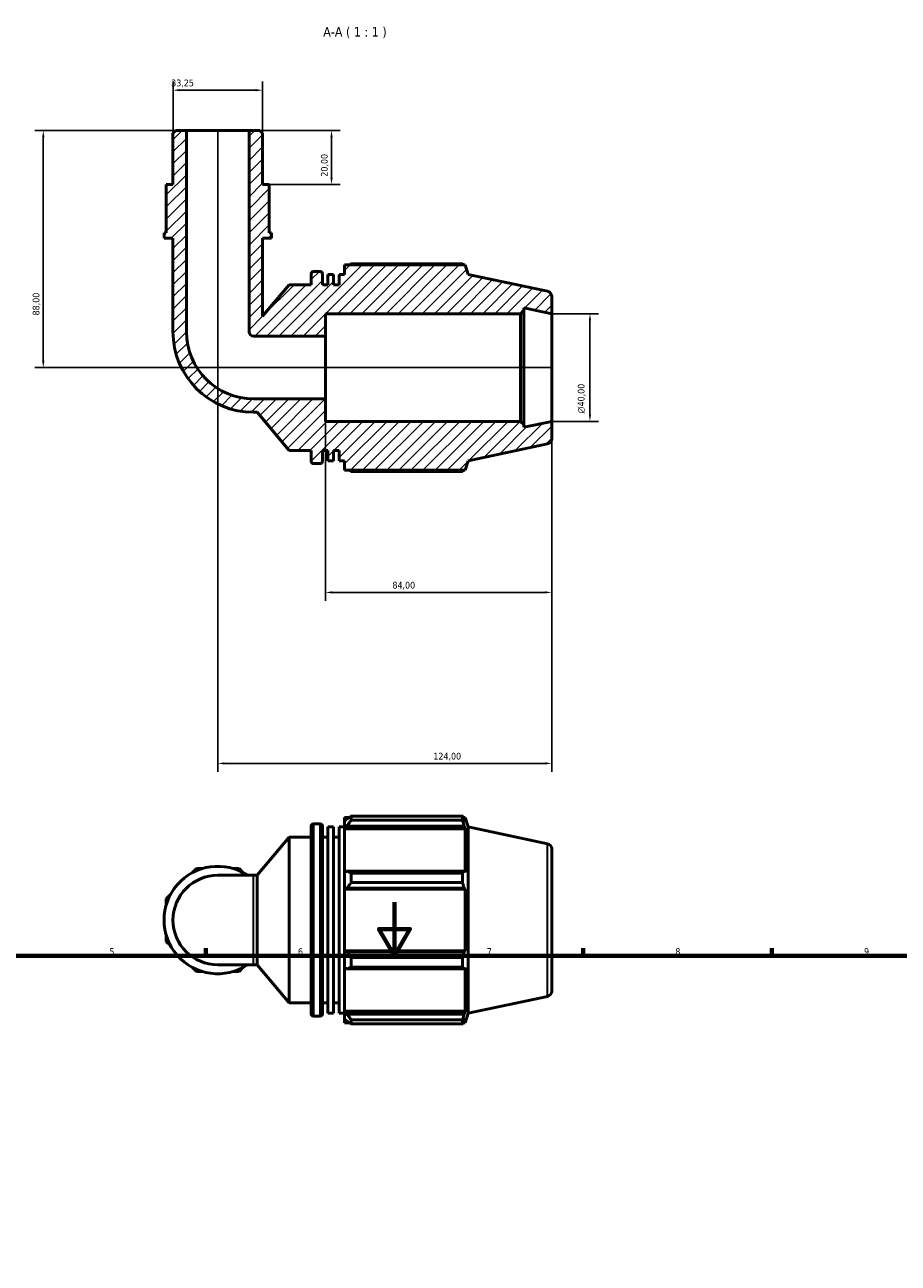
# Model space of a CAD drawing. Header units: millimetres. Extents: x 0 to 931, y 0 to 920.
# Tile 4 of 6: x 283 to 608, y 460 to 920. Entities that reach past the tile are written whole.
import ezdxf

# ---------------------------------------------------------------- set-up
doc = ezdxf.new("R2010")
doc.units = ezdxf.units.MM
for name, color, linetype, lineweight in [('Border (ISO)', 7, 'Continuous', 70), ('Dimension (ISO)', 7, 'Continuous', 25), ('Hatch (ISO)', 7, 'Continuous', 18), ('Symbol (ISO)', 7, 'Continuous', 25), ('Visible (ISO)', 7, 'Continuous', 50), ('Visible Narrow (ISO)', 7, 'Continuous', 35)]:
    doc.layers.add(name, color=color, linetype=linetype, lineweight=lineweight)
doc.styles.add('Label Text (ISO)', font='tahoma.ttf')
doc.styles.add('Note Text (ISO)', font='tahoma.ttf')
doc.dimstyles.new('Default (ISO)', dxfattribs={"dimtxt": 2.5, "dimasz": 2.5, "dimexe": 3.175, "dimexo": 0, "dimgap": 0.762, "dimtad": 1, "dimrnd": 1e-08, "dimzin": 0, "dimtxsty": 'Note Text (ISO)', "dimcen": 0.09, "dimdle": 10, "dimclrd": 256, "dimclre": 256, "dimclrt": 232, "dimazin": 0, "dimtfac": 1.40208, "dimtmove": 0, "dimatfit": 3, "dimfxl": 1, "dimtolj": 1, "dimtzin": 0, "dimlwd": -1, "dimlwe": -1, "dimarcsym": 0})

# ---------------------------------------------------------------- blocks, each defined once
blk = doc.blocks.new('Borders Default Border')
at = {"layer": 'Border (ISO)'}
for p, q in [((350.42, 574), (350.42, 576.9)), ((490.58, 574), (490.58, 576.9)), ((560.67, 574), (560.67, 576.9))]:
    blk.add_line(p, q, dxfattribs=at)
at = {"layer": 'Border (ISO)', "flags": 128}
for points in [[(420.5, 594), (420.5, 574), (414.73, 584), (426.27, 584), (420.5, 574)], [(20, 20), (20, 574), (821, 574), (821, 20), (20, 20)]]:
    blk.add_lwpolyline(points, dxfattribs=at)
at = {"layer": 'Border (ISO)', "color": 232, "true_color": 0xca0064, "char_height": 2.5, "attachment_point": 7, "style": 'Note Text (ISO)'}
for s, insert in [('5', (314.64, 574.35)), ('6', (384.66, 574.35)), ('7', (454.77, 574.4)), ('8', (524.81, 574.34)), ('9', (594.88, 574.35))]:
    blk.add_mtext(s, dxfattribs=dict(at, insert=insert))
blk = doc.blocks.new('*D7')
at = {"layer": 'Defpoints', "color": 0, "transparency": 16777216}
for p in [(478.89, 812.5), (478.89, 772.5), (493.1, 772.5)]:
    blk.add_point(p, dxfattribs=at)
at = {"layer": 'Dimension (ISO)', "transparency": 16777216}
for p, q in [((478.89, 812.5), (496.27, 812.5)), ((493.1, 810), (493.1, 775)), ((478.89, 772.5), (496.27, 772.5))]:
    blk.add_line(p, q, dxfattribs=at)
for points in [[(492.68, 810), (493.51, 810), (493.1, 812.5)], [(492.68, 775), (493.51, 775), (493.1, 772.5)]]:
    blk.add_solid(points, dxfattribs=at)
at = {"layer": 'Dimension (ISO)', "color": 232, "true_color": 0xca0064, "transparency": 16777216, "insert": (488.57, 775.45), "char_height": 2.5, "attachment_point": 1, "rotation": 90, "style": 'Note Text (ISO)'}
blk.add_mtext('\\A1;\\fAIGDT|b0|i0;\\H2.5000;\\ln\\fTahoma|b0|i0;\\H2.5000;40,00', dxfattribs=at)
blk = doc.blocks.new('*D8')
at = {"layer": 'Defpoints', "color": 0, "transparency": 16777216}
for p in [(394.89, 780.87), (478.89, 772.5), (394.89, 709)]:
    blk.add_point(p, dxfattribs=at)
at = {"layer": 'Dimension (ISO)', "transparency": 16777216}
for p, q in [((394.89, 780.87), (394.89, 705.83)), ((478.89, 772.5), (478.89, 705.83)), ((476.39, 709), (397.39, 709))]:
    blk.add_line(p, q, dxfattribs=at)
for points in [[(397.39, 709.42), (397.39, 708.59), (394.89, 709)], [(476.39, 709.42), (476.39, 708.59), (478.89, 709)]]:
    blk.add_solid(points, dxfattribs=at)
at = {"layer": 'Dimension (ISO)', "color": 232, "true_color": 0xca0064, "transparency": 16777216, "insert": (419.75, 712.94), "char_height": 2.5, "attachment_point": 1, "style": 'Note Text (ISO)'}
blk.add_mtext('\\A1;84,00', dxfattribs=at)
blk = doc.blocks.new('*D9')
at = {"layer": 'Defpoints', "color": 0, "transparency": 16777216}
for p in [(366.53, 880.5), (374.01, 860.5), (397.13, 860.5)]:
    blk.add_point(p, dxfattribs=at)
at = {"layer": 'Dimension (ISO)', "transparency": 16777216}
for p, q in [((366.53, 880.5), (400.31, 880.5)), ((397.13, 878), (397.13, 863)), ((374.01, 860.5), (400.31, 860.5))]:
    blk.add_line(p, q, dxfattribs=at)
for points in [[(396.71, 878), (397.55, 878), (397.13, 880.5)], [(396.71, 863), (397.55, 863), (397.13, 860.5)]]:
    blk.add_solid(points, dxfattribs=at)
at = {"layer": 'Dimension (ISO)', "color": 232, "true_color": 0xca0064, "transparency": 16777216, "insert": (393.2, 863.39), "char_height": 2.5, "attachment_point": 1, "rotation": 90, "style": 'Note Text (ISO)'}
blk.add_mtext('\\A1;20,00', dxfattribs=at)
blk = doc.blocks.new('*D10')
at = {"layer": 'Defpoints', "color": 0, "transparency": 16777216}
for p in [(354.89, 880.5), (478.89, 772.5), (478.89, 645.5)]:
    blk.add_point(p, dxfattribs=at)
at = {"layer": 'Dimension (ISO)', "transparency": 16777216}
for p, q in [((354.89, 880.5), (354.89, 642.33)), ((478.89, 772.5), (478.89, 642.33)), ((357.39, 645.5), (476.39, 645.5))]:
    blk.add_line(p, q, dxfattribs=at)
for points in [[(357.39, 645.92), (357.39, 645.09), (354.89, 645.5)], [(476.39, 645.92), (476.39, 645.09), (478.89, 645.5)]]:
    blk.add_solid(points, dxfattribs=at)
at = {"layer": 'Dimension (ISO)', "color": 232, "true_color": 0xca0064, "transparency": 16777216, "insert": (434.94, 649.44), "char_height": 2.5, "attachment_point": 1, "style": 'Note Text (ISO)'}
blk.add_mtext('\\A1;124,00', dxfattribs=at)
blk = doc.blocks.new('*D11')
at = {"layer": 'Defpoints', "color": 0, "transparency": 16777216}
for p in [(343.25, 880.5), (290.1, 792.5), (478.89, 792.5)]:
    blk.add_point(p, dxfattribs=at)
at = {"layer": 'Dimension (ISO)', "transparency": 16777216}
for p, q in [((343.25, 880.5), (286.92, 880.5)), ((290.1, 878), (290.1, 795)), ((478.89, 792.5), (286.92, 792.5))]:
    blk.add_line(p, q, dxfattribs=at)
for points in [[(289.68, 878), (290.52, 878), (290.1, 880.5)], [(289.68, 795), (290.52, 795), (290.1, 792.5)]]:
    blk.add_solid(points, dxfattribs=at)
at = {"layer": 'Dimension (ISO)', "color": 232, "true_color": 0xca0064, "transparency": 16777216, "insert": (286.16, 811.86), "char_height": 2.5, "attachment_point": 1, "rotation": 90, "style": 'Note Text (ISO)'}
blk.add_mtext('\\A1;88,00', dxfattribs=at)
blk = doc.blocks.new('*D12')
at = {"layer": 'Defpoints', "color": 0, "transparency": 16777216}
for p in [(338.27, 895.5), (338.27, 879.5), (371.51, 879.5)]:
    blk.add_point(p, dxfattribs=at)
at = {"layer": 'Dimension (ISO)', "transparency": 16777216}
for p, q in [((338.27, 879.5), (338.27, 898.68)), ((371.51, 879.5), (371.51, 898.68)), ((369.01, 895.5), (340.77, 895.5))]:
    blk.add_line(p, q, dxfattribs=at)
for points in [[(340.77, 895.92), (340.77, 895.09), (338.27, 895.5)], [(369.01, 895.92), (369.01, 895.09), (371.51, 895.5)]]:
    blk.add_solid(points, dxfattribs=at)
at = {"layer": 'Dimension (ISO)', "color": 232, "true_color": 0xca0064, "transparency": 16777216, "insert": (337.6, 899.44), "char_height": 2.5, "attachment_point": 1, "style": 'Note Text (ISO)'}
blk.add_mtext('\\A1;33,25', dxfattribs=at)

msp = doc.modelspace()

# ---------------------------------------------------------------- hatches: boundary and pattern name
at = {"layer": 'Hatch (ISO)'}
h = msp.add_hatch(dxfattribs=at)
h.set_pattern_fill('ANSI31', color=256, scale=25.4, style=0)
h.set_pattern_definition([(45, (0, 0), (-2.245064, 2.245064), [])])
edge = h.paths.add_edge_path()
edge.add_line((371.515, 879.505), (370.517, 880.502))
edge.add_line((370.517, 880.502), (366.527, 880.502))
edge.add_line((366.527, 880.502), (366.527, 805.802))
edge.add_ellipse((368.19, 805.802), major_axis=(-1.662, 0), ratio=1, start_angle=0, end_angle=90)
edge.add_line((368.19, 804.139), (394.89, 804.139))
edge.add_line((394.89, 804.139), (394.89, 812.502))
edge.add_line((394.89, 812.502), (467.357, 812.502))
edge.add_line((467.357, 812.502), (468.557, 813.702))
edge.add_line((468.557, 813.702), (468.557, 814.699))
edge.add_line((468.557, 814.699), (478.89, 812.502))
edge.add_line((478.89, 812.502), (478.89, 818.883))
edge.add_ellipse((476.89, 818.883), major_axis=(2, 0), ratio=1, start_angle=0, end_angle=78)
edge.add_line((477.306, 820.839), (447.89, 827.092))
edge.add_line((447.89, 827.092), (446.74, 830.632))
edge.add_line((446.74, 830.632), (402.01, 830.632))
edge.add_line((402.01, 830.632), (402.01, 827.102))
edge.add_line((402.01, 827.102), (399.943, 827.102))
edge.add_line((399.943, 827.102), (399.943, 823.252))
edge.add_line((399.943, 823.252), (397.877, 823.252))
edge.add_line((397.877, 823.252), (397.877, 827.102))
edge.add_line((397.877, 827.102), (395.81, 827.102))
edge.add_line((395.81, 827.102), (395.81, 823.252))
edge.add_line((395.81, 823.252), (393.743, 823.252))
edge.add_line((393.743, 823.252), (393.743, 827.372))
edge.add_ellipse((392.943, 827.372), major_axis=(0.8, 0), ratio=1, start_angle=0, end_angle=90)
edge.add_line((392.943, 828.172), (390.41, 828.172))
edge.add_ellipse((390.41, 827.372), major_axis=(0, 0.8), ratio=1, start_angle=0, end_angle=90)
edge.add_line((389.61, 827.372), (389.61, 823.252))
edge.add_line((389.61, 823.252), (381.343, 823.252))
edge.add_line((381.343, 823.252), (371.515, 811.539))
edge.add_line((371.515, 811.539), (371.515, 840.502))
edge.add_line((371.515, 840.502), (374.84, 840.502))
edge.add_line((374.84, 840.502), (374.84, 842.502))
edge.add_line((374.84, 842.502), (374.008, 842.502))
edge.add_line((374.008, 842.502), (374.008, 854.502))
edge.add_line((374.008, 854.502), (374.008, 860.502))
edge.add_line((374.008, 860.502), (371.515, 860.502))
edge.add_line((371.515, 860.502), (371.515, 879.505))
edge = h.paths.add_edge_path()
edge.add_line((339.263, 880.502), (338.266, 879.505))
edge.add_line((338.266, 879.505), (338.266, 860.502))
edge.add_line((338.266, 860.502), (335.772, 860.502))
edge.add_line((335.772, 860.502), (335.772, 854.502))
edge.add_line((335.772, 854.502), (335.772, 842.502))
edge.add_line((335.772, 842.502), (334.941, 842.502))
edge.add_line((334.941, 842.502), (334.941, 840.502))
edge.add_line((334.941, 840.502), (338.266, 840.502))
edge.add_line((338.266, 840.502), (338.266, 805.802))
edge.add_ellipse((368.19, 805.802), major_axis=(-29.924, 0), ratio=1, start_angle=0, end_angle=90)
edge.add_line((368.19, 775.878), (369.491, 775.878))
edge.add_line((369.491, 775.878), (381.343, 761.752))
edge.add_line((381.343, 761.752), (389.61, 761.752))
edge.add_line((389.61, 761.752), (389.61, 757.632))
edge.add_ellipse((390.41, 757.632), major_axis=(-0.8, 0), ratio=1, start_angle=0, end_angle=90)
edge.add_line((390.41, 756.832), (392.943, 756.832))
edge.add_ellipse((392.943, 757.632), major_axis=(0, -0.8), ratio=1, start_angle=0, end_angle=90)
edge.add_line((393.743, 757.632), (393.743, 761.752))
edge.add_line((393.743, 761.752), (395.81, 761.752))
edge.add_line((395.81, 761.752), (395.81, 757.902))
edge.add_line((395.81, 757.902), (397.877, 757.902))
edge.add_line((397.877, 757.902), (397.877, 761.752))
edge.add_line((397.877, 761.752), (399.943, 761.752))
edge.add_line((399.943, 761.752), (399.943, 757.902))
edge.add_line((399.943, 757.902), (402.01, 757.902))
edge.add_line((402.01, 757.902), (402.01, 754.372))
edge.add_line((402.01, 754.372), (446.74, 754.372))
edge.add_line((446.74, 754.372), (447.89, 757.913))
edge.add_line((447.89, 757.913), (477.306, 764.166))
edge.add_ellipse((476.89, 766.122), major_axis=(0.416, -1.956), ratio=1, start_angle=0, end_angle=78)
edge.add_line((478.89, 766.122), (478.89, 772.502))
edge.add_line((478.89, 772.502), (468.557, 770.306))
edge.add_line((468.557, 770.306), (468.557, 771.302))
edge.add_line((468.557, 771.302), (467.357, 772.502))
edge.add_line((467.357, 772.502), (394.89, 772.502))
edge.add_line((394.89, 772.502), (394.89, 780.865))
edge.add_line((394.89, 780.865), (368.19, 780.865))
edge.add_ellipse((368.19, 805.802), major_axis=(0, -24.937), ratio=1, start_angle=270, end_angle=360, ccw=False)
edge.add_line((343.253, 805.802), (343.253, 880.502))
edge.add_line((343.253, 880.502), (339.263, 880.502))

# ---------------------------------------------------------------- linework, layer by layer
at = {"layer": 'Visible (ISO)'}
for p, q in [((339.263, 880.502), (338.266, 879.505)), ((338.266, 879.505), (338.266, 860.502)), ((343.253, 880.502), (339.263, 880.502)), ((343.253, 805.802), (343.253, 880.502)), ((366.527, 880.502), (343.253, 880.502)), ((370.517, 880.502), (366.527, 880.502)), ((366.527, 880.502), (366.527, 805.802)), ((371.515, 879.505), (370.517, 880.502)), ((371.515, 860.502), (371.515, 879.505)), ((338.266, 860.502), (335.772, 860.502)), ((335.772, 860.502), (335.772, 854.502)), ((374.008, 860.502), (371.515, 860.502)), ((374.008, 854.502), (374.008, 860.502)), ((335.772, 854.502), (335.772, 842.502)), ((374.008, 842.502), (374.008, 854.502)), ((335.772, 842.502), (334.941, 842.502)), ((334.941, 842.502), (334.941, 840.502)), ((374.84, 842.502), (374.008, 842.502)), ((374.84, 840.502), (374.84, 842.502)), ((334.941, 840.502), (338.266, 840.502)), ((338.266, 840.502), (338.266, 805.802)), ((371.515, 811.539), (371.515, 840.502)), ((371.515, 840.502), (374.84, 840.502)), ((392.943, 828.172), (390.41, 828.172)), ((446.74, 830.632), (402.01, 830.632)), ((402.01, 830.632), (402.01, 827.102)), ((445.807, 831.08), (404.47, 831.08)), ((447.89, 827.092), (446.74, 830.632)), ((381.343, 823.252), (371.515, 811.539)), ((389.61, 823.252), (381.343, 823.252)), ((389.61, 827.372), (389.61, 823.252)), ((393.743, 823.252), (393.743, 827.372)), ((395.81, 823.252), (393.743, 823.252)), ((397.877, 827.102), (395.81, 827.102)), ((395.81, 827.102), (395.81, 823.252)), ((397.877, 823.252), (397.877, 827.102)), ((399.943, 823.252), (397.877, 823.252)), ((402.01, 827.102), (399.943, 827.102)), ((399.943, 827.102), (399.943, 823.252)), ((477.306, 820.839), (447.89, 827.092)), ((478.89, 812.502), (478.89, 818.883)), ((468.557, 813.702), (468.557, 814.699)), ((468.557, 814.699), (478.89, 812.502)), ((394.89, 804.139), (394.89, 812.502)), ((394.89, 812.502), (467.357, 812.502)), ((467.357, 812.502), (468.557, 813.702)), ((467.357, 812.502), (467.357, 772.502)), ((468.557, 771.302), (468.557, 813.702)), ((478.89, 772.502), (478.89, 812.502)), ((368.19, 804.139), (394.89, 804.139)), ((394.89, 780.865), (394.89, 804.139)), ((394.89, 780.865), (368.19, 780.865)), ((394.89, 772.502), (394.89, 780.865)), ((368.19, 775.878), (369.491, 775.878)), ((369.491, 775.878), (381.343, 761.752)), ((467.357, 772.502), (394.89, 772.502)), ((468.557, 771.302), (467.357, 772.502)), ((478.89, 772.502), (468.557, 770.306)), ((468.557, 770.306), (468.557, 771.302)), ((478.89, 766.122), (478.89, 772.502)), ((447.89, 757.913), (477.306, 764.166)), ((381.343, 761.752), (389.61, 761.752)), ((389.61, 761.752), (389.61, 757.632)), ((393.743, 757.632), (393.743, 761.752)), ((393.743, 761.752), (395.81, 761.752)), ((395.81, 761.752), (395.81, 757.902)), ((397.877, 757.902), (397.877, 761.752)), ((397.877, 761.752), (399.943, 761.752)), ((399.943, 761.752), (399.943, 757.902)), ((390.41, 756.832), (392.943, 756.832)), ((395.81, 757.902), (397.877, 757.902)), ((399.943, 757.902), (402.01, 757.902)), ((402.01, 757.902), (402.01, 754.372)), ((402.01, 754.372), (446.74, 754.372)), ((446.74, 754.372), (447.89, 757.913)), ((404.47, 753.924), (445.807, 753.924)), ((402.01, 625.471), (402.01, 624.097)), ((402.01, 625.471), (403.756, 625.471)), ((404.47, 625.919), (404.47, 624.436)), ((404.47, 625.919), (445.807, 625.919)), ((445.807, 624.436), (445.807, 625.919)), ((446.039, 625.471), (446.74, 625.471)), ((447.89, 621.93), (446.74, 625.471)), ((446.74, 623.706), (446.74, 625.471)), ((389.61, 552.471), (389.61, 622.211)), ((390.41, 623.011), (392.943, 623.011)), ((393.743, 622.211), (393.743, 552.471)), ((395.81, 552.741), (395.81, 621.941)), ((395.81, 621.941), (397.877, 621.941)), ((397.877, 552.741), (397.877, 621.941)), ((399.943, 552.741), (399.943, 621.941)), ((399.943, 621.941), (402.01, 621.941)), ((402.83, 624.879), (402.01, 624.097)), ((402.01, 621.526), (402.01, 624.097)), ((402.01, 621.526), (402.83, 622.253)), ((402.01, 621.162), (402.01, 621.526)), ((402.01, 621.162), (402.01, 605.136)), ((402.01, 621.162), (446.74, 621.162)), ((402.83, 622.253), (446.34, 622.253)), ((445.807, 624.436), (404.47, 624.436)), ((446.74, 623.706), (446.34, 624.879)), ((446.34, 622.253), (446.74, 621.162)), ((446.74, 604.947), (446.74, 621.162)), ((447.89, 552.751), (447.89, 621.93)), ((477.306, 615.677), (447.89, 621.93)), ((369.491, 603.965), (381.343, 618.091)), ((381.343, 556.591), (381.343, 618.091)), ((381.343, 618.091), (389.61, 618.091)), ((393.743, 618.091), (395.81, 618.091)), ((397.877, 618.091), (399.943, 618.091)), ((478.89, 613.721), (478.89, 560.96)), ((346.971, 606.459), (345.401, 604.889)), ((349.192, 606.459), (346.971, 606.459)), ((368.19, 603.965), (354.89, 603.965)), ((362.809, 606.459), (360.589, 606.459)), ((364.379, 604.889), (362.809, 606.459)), ((368.19, 603.965), (369.491, 603.965)), ((369.491, 570.716), (369.491, 603.965)), ((402.83, 605.515), (402.01, 605.136)), ((402.01, 598.93), (402.01, 605.136)), ((446.34, 605.515), (402.83, 605.515)), ((404.47, 604.803), (404.47, 601.223)), ((404.47, 604.803), (445.807, 604.803)), ((445.807, 601.223), (445.807, 604.803)), ((446.74, 604.947), (446.34, 605.515)), ((402.01, 598.93), (402.83, 599.176)), ((402.01, 598.807), (402.01, 598.93)), ((402.01, 598.807), (402.01, 575.875)), ((402.01, 598.807), (446.74, 598.807)), ((402.83, 599.176), (446.34, 599.176)), ((445.807, 601.223), (404.47, 601.223)), ((446.34, 599.176), (446.74, 598.807)), ((446.74, 575.875), (446.74, 598.807)), ((337.342, 596.83), (335.772, 595.26)), ((335.772, 595.26), (335.772, 593.039)), ((335.772, 581.642), (335.772, 579.422)), ((335.772, 579.422), (337.342, 577.852)), ((402.01, 575.751), (402.01, 575.875)), ((402.01, 575.875), (446.74, 575.875)), ((402.01, 569.545), (402.01, 575.751)), ((402.83, 575.505), (402.01, 575.751)), ((446.34, 575.505), (402.83, 575.505)), ((446.74, 575.875), (446.34, 575.505)), ((354.89, 570.716), (368.19, 570.716)), ((368.19, 570.716), (369.491, 570.716)), ((369.491, 570.716), (381.343, 556.591)), ((404.47, 573.458), (404.47, 569.878)), ((404.47, 573.458), (445.807, 573.458)), ((445.807, 569.878), (445.807, 573.458)), ((345.401, 569.793), (346.971, 568.222)), ((346.971, 568.222), (349.192, 568.222)), ((360.589, 568.222), (362.809, 568.222)), ((362.809, 568.222), (364.379, 569.793)), ((402.01, 569.545), (402.83, 569.166)), ((402.01, 569.545), (402.01, 553.519)), ((402.83, 569.166), (446.34, 569.166)), ((445.807, 569.878), (404.47, 569.878)), ((446.34, 569.166), (446.74, 569.734)), ((446.74, 553.519), (446.74, 569.734)), ((381.343, 556.591), (389.61, 556.591)), ((393.743, 556.591), (395.81, 556.591)), ((397.877, 556.591), (399.943, 556.591)), ((477.306, 559.004), (447.89, 552.751)), ((395.81, 552.741), (397.877, 552.741)), ((399.943, 552.741), (402.01, 552.741)), ((402.01, 553.155), (402.01, 553.519)), ((402.01, 553.519), (446.74, 553.519)), ((402.01, 550.584), (402.01, 553.155)), ((402.83, 552.428), (402.01, 553.155)), ((446.34, 552.428), (402.83, 552.428)), ((446.74, 553.519), (446.34, 552.428)), ((447.89, 552.751), (446.74, 549.211)), ((390.41, 551.671), (392.943, 551.671)), ((402.01, 550.584), (402.83, 549.802)), ((402.01, 550.584), (402.01, 549.211)), ((402.01, 549.211), (403.756, 549.211)), ((404.47, 550.245), (404.47, 548.763)), ((404.47, 550.245), (445.807, 550.245)), ((445.807, 548.763), (404.47, 548.763)), ((445.807, 548.763), (445.807, 550.245)), ((446.039, 549.211), (446.74, 549.211)), ((446.34, 549.802), (446.74, 550.975)), ((446.74, 549.211), (446.74, 550.975))]:
    msp.add_line(p, q, dxfattribs=at)
for centre, radius, start, end in [((390.41, 827.372), 0.8, 90, 180), ((392.943, 827.372), 0.8, 0, 90), ((476.89, 818.883), 2, 0, 78), ((368.19, 805.802), 29.924, 180, 270), ((368.19, 805.802), 24.937, 180, 270), ((368.19, 805.802), 1.662, 180, 270), ((476.89, 766.122), 2, 282, 0), ((390.41, 757.632), 0.8, 180, 270), ((392.943, 757.632), 0.8, 270, 0), ((390.41, 622.211), 0.8, 90, 180), ((392.943, 622.211), 0.8, 0, 90), ((476.89, 613.721), 2, 0, 78), ((354.89, 587.341), 19.949, 56.44269, 303.55731), ((354.89, 587.341), 16.625, 90, 270), ((476.89, 560.96), 2, 282, 0), ((390.41, 552.471), 0.8, 180, 270), ((392.943, 552.471), 0.8, 270, 0)]:
    msp.add_arc(centre, radius, start, end, dxfattribs=at)
for points, weights in [([(403.756, 830.632), (404.107, 830.854), (404.47, 831.08)], [1.01323518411, 1.01561837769, 1.01785635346]), ([(446.039, 830.632), (445.925, 830.854), (445.807, 831.08)], [1.00142037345, 1.00078407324, 1]), ([(404.47, 753.924), (404.107, 754.15), (403.756, 754.372)], [1.01785635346, 1.01561837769, 1.01323518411]), ([(445.807, 753.924), (445.925, 754.15), (446.039, 754.372)], [1, 1.00078407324, 1.00142037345]), ([(404.47, 625.919), (403.617, 625.388), (402.83, 624.879)], [1.01785635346, 1.01261861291, 1.00658545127]), ([(445.807, 625.919), (446.084, 625.388), (446.34, 624.879)], [1, 1.00184242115, 1.00286889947]), ([(402.83, 622.253), (403.617, 623.322), (404.47, 624.436)], [1.00658545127, 1.01261861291, 1.01785635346]), ([(446.34, 622.253), (446.084, 623.322), (445.807, 624.436)], [1.00286889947, 1.00184242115, 1]), ([(404.47, 604.803), (403.617, 605.166), (402.83, 605.515)], [1.01785635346, 1.01261861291, 1.00658545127]), ([(445.807, 604.803), (446.084, 605.166), (446.34, 605.515)], [1, 1.00184242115, 1.00286889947]), ([(402.83, 599.176), (403.617, 600.179), (404.47, 601.223)], [1.00658545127, 1.01261861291, 1.01785635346]), ([(446.34, 599.176), (446.084, 600.179), (445.807, 601.223)], [1.00286889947, 1.00184242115, 1]), ([(404.47, 573.458), (403.617, 574.502), (402.83, 575.505)], [1.01785635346, 1.01261861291, 1.00658545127]), ([(445.807, 573.458), (446.084, 574.502), (446.34, 575.505)], [1, 1.00184242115, 1.00286889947]), ([(402.83, 569.166), (403.617, 569.515), (404.47, 569.878)], [1.00658545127, 1.01261861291, 1.01785635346]), ([(446.34, 569.166), (446.084, 569.515), (445.807, 569.878)], [1.00286889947, 1.00184242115, 1]), ([(404.47, 550.245), (403.617, 551.359), (402.83, 552.428)], [1.01785635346, 1.01261861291, 1.00658545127]), ([(445.807, 550.245), (446.084, 551.359), (446.34, 552.428)], [1, 1.00184242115, 1.00286889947]), ([(402.83, 549.802), (403.617, 549.293), (404.47, 548.763)], [1.00658545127, 1.01261861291, 1.01785635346]), ([(446.34, 549.802), (446.084, 549.293), (445.807, 548.763)], [1.00286889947, 1.00184242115, 1])]:
    msp.add_rational_spline(points, weights, degree=2, dxfattribs=at)
at = {"layer": 'Visible Narrow (ISO)'}
for p, q in [((390.41, 622.571), (390.41, 552.11)), ((392.943, 552.11), (392.943, 622.571)), ((477.306, 559.353), (477.306, 615.328)), ((368.19, 570.921), (368.19, 603.76))]:
    msp.add_line(p, q, dxfattribs=at)

# ---------------------------------------------------------------- block references
msp.add_blockref('Borders Default Border', (0, 0))

# ---------------------------------------------------------------- texts
at = {"layer": 'Symbol (ISO)', "insert": (394.053, 914.795), "char_height": 3.5, "attachment_point": 7, "style": 'Label Text (ISO)'}
msp.add_mtext('A-A ( 1 : 1 )', dxfattribs=at)

# ---------------------------------------------------------------- dimensions: what is measured, and where the dimension line sits
at = {"layer": 'Dimension (ISO)'}
dim = msp.add_linear_dim(base=(338.266, 895.505), p1=(371.515, 879.505), p2=(338.266, 879.505), dimstyle='Default (ISO)', override={"dimdec": 2, "dimtp": 0, "dimtm": 0, "dimtdec": 2, "dimtofl": 0, "dimatfit": 1}, dxfattribs=at)
dim.commit()
dim.dimension.update_dxf_attribs({"geometry": '*D12', "text_midpoint": (341.708, 895.505), "dimtype": 160})
for base, p1, p2, angle, picture, middle in [((290.099, 792.502), (343.253, 880.502), (478.89, 792.502), 90, '*D11', (290.099, 816.002)), ((478.89, 645.502), (354.89, 880.502), (478.89, 772.502), 180, '*D10', (439.89, 645.502)), ((397.131, 860.502), (366.527, 880.502), (374.008, 860.502), 270, '*D9', (397.131, 867.502)), ((394.89, 709.002), (478.89, 772.502), (394.89, 780.865), 180, '*D8', (423.89, 709.002))]:
    dim = msp.add_linear_dim(base=base, p1=p1, p2=p2, angle=angle, dimstyle='Default (ISO)', override={"dimdec": 2, "dimtp": 0, "dimtm": 0, "dimtdec": 2, "dimtofl": 0, "dimatfit": 1}, dxfattribs=at)
    dim.commit()
    dim.dimension.update_dxf_attribs({"geometry": picture, "text_midpoint": middle, "dimtype": 160})
dim = msp.add_linear_dim(base=(493.096, 772.502), p1=(478.89, 812.502), p2=(478.89, 772.502), angle=90, text='\\fAIGDT|b0|i0;\\H2.5000;\\ln\\fTahoma|b0|i0;\\H2.5000;<>', dimstyle='Default (ISO)', override={"dimdec": 2, "dimtp": 0, "dimtm": 0, "dimtdec": 2, "dimtofl": 0, "dimatfit": 1}, dxfattribs=at)
dim.commit()
dim.dimension.update_dxf_attribs({"geometry": '*D7', "text_midpoint": (493.096, 781.002), "dimtype": 160})

doc.saveas('drawing.dxf')
